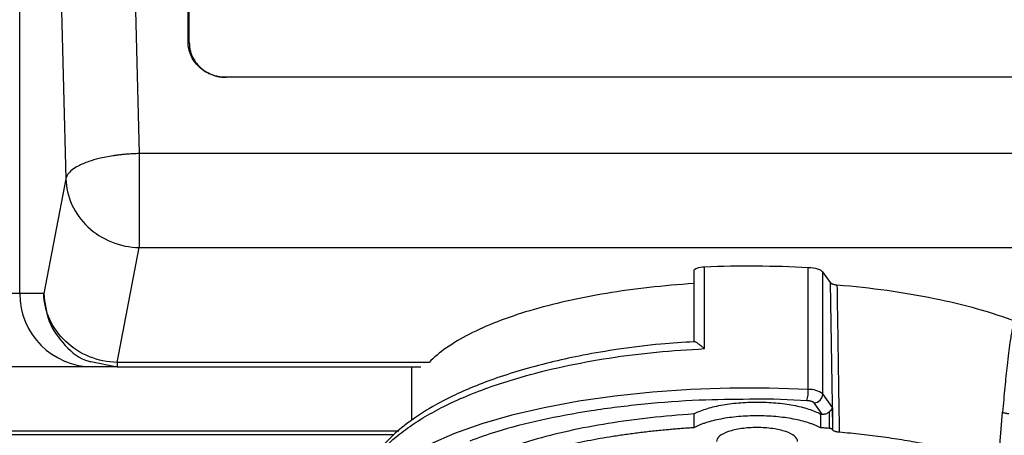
# Model space of a CAD drawing. Header units: inches. Extents: x 1.5 to 64.5, y 1.5 to 49.5.
# Tile 18 of 37: x 15.4 to 18.7, y 32.9 to 34.3. Entities that reach past the tile are written whole.
import ezdxf

# ---------------------------------------------------------------- set-up
doc = ezdxf.new("R2010")
doc.units = ezdxf.units.IN
doc.header["$LTSCALE"] = 6
doc.header["$MEASUREMENT"] = 0
doc.layers.add('DIMENSIONS', color=140, linetype='Continuous', lineweight=25)
doc.styles.add('SLDTEXTSTYLE0', font='TXT', dxfattribs={"width": 0.7})
doc.dimstyles.new('SLDDIMSTYLE0', dxfattribs={"dimtxt": 0.509766, "dimasz": 0.78, "dimexe": 0, "dimexo": 0.0625, "dimgap": 0.127441, "dimtad": 0, "dimtih": 1, "dimtoh": 1, "dimrnd": 1e-09, "dimzin": 12, "dimdsep": 46, "dimtxsty": 'SLDTEXTSTYLE0', "dimsah": 1, "dimcen": 0.09, "dimadec": 0, "dimazin": 3, "dimtfac": 1, "dimtofl": 0, "dimtmove": 0, "dimatfit": 3, "dimfxl": 0, "dimfrac": 2, "dimtolj": 1, "dimtzin": 12, "dimarcsym": 0})

# ---------------------------------------------------------------- blocks, each defined once
blk = doc.blocks.new('_D')
at = {"layer": 'DIMENSIONS'}
for p, q in [((13.4068, 33.3861), (13.4068, 24.8992)), ((21.1468, 33.3861), (21.1468, 24.8992)), ((13.4068, 25.6492), (15.7967, 25.6492)), ((16.4874, 25.6492), (16.3162, 25.6492)), ((16.3162, 25.6492), (16.3162, 24.839)), ((18.4263, 25.6492), (18.5974, 25.6492)), ((18.5974, 25.6492), (18.5974, 24.839)), ((21.1468, 25.6492), (19.117, 25.6492)), ((16.3162, 24.839), (16.4874, 24.839)), ((18.5974, 24.839), (18.4263, 24.839))]:
    blk.add_line(p, q, dxfattribs=at)
for points in [[(13.4068, 25.6492), (14.1868, 25.5292), (14.1868, 25.7692)], [(21.1468, 25.6492), (20.3668, 25.7692), (20.3668, 25.5292)]]:
    blk.add_solid(points, dxfattribs=at)
at = {"layer": 'DIMENSIONS', "char_height": 0.5, "attachment_point": 1, "style": 'SLDTEXTSTYLE0'}
for s, insert in [('7.74', (16.6994, 26.4078)), ('196.6', (16.4874, 25.4835))]:
    blk.add_mtext(s, dxfattribs=dict(at, insert=insert))
blk = doc.blocks.new('_D_3')
at = {"layer": 'DIMENSIONS'}
for p, q in [((13.8314, 32.8699), (13.8314, 26.9724)), ((20.7225, 32.8423), (20.7225, 26.9724)), ((13.8314, 27.7224), (15.7967, 27.7224)), ((16.4874, 27.7224), (16.3162, 27.7224)), ((16.3162, 27.7224), (16.3162, 26.9122)), ((18.4263, 27.7224), (18.5974, 27.7224)), ((18.5974, 27.7224), (18.5974, 26.9122)), ((20.7225, 27.7224), (19.117, 27.7224)), ((16.3162, 26.9122), (16.4874, 26.9122)), ((18.5974, 26.9122), (18.4263, 26.9122))]:
    blk.add_line(p, q, dxfattribs=at)
for points in [[(13.8314, 27.7224), (14.6114, 27.6024), (14.6114, 27.8424)], [(20.7225, 27.7224), (19.9425, 27.8424), (19.9425, 27.6024)]]:
    blk.add_solid(points, dxfattribs=at)
at = {"layer": 'DIMENSIONS', "char_height": 0.5, "attachment_point": 1, "style": 'SLDTEXTSTYLE0'}
for s, insert in [('6.89', (16.6994, 28.4811)), ('175.0', (16.4874, 27.5568))]:
    blk.add_mtext(s, dxfattribs=dict(at, insert=insert))

msp = doc.modelspace()

# ---------------------------------------------------------------- linework, layer by layer
for p, q in [((15.3977, 39.9299), (15.5548, 33.7576)), ((15.3977, 33.3663), (15.3977, 39.9299)), ((15.7689, 35.228), (15.8041, 33.8431)), ((15.9706, 34.2247), (15.9706, 35.2297)), ((15.975, 34.2206), (15.975, 35.2297)), ((15.9706, 34.2247), (15.975, 34.2206)), ((19.73, 34.1031), (16.1, 34.1031)), ((15.8041, 33.8431), (15.8041, 33.5227)), ((20.0158, 33.8431), (15.8041, 33.8431)), ((15.5548, 33.7576), (15.4796, 33.3663)), ((15.729, 33.1314), (15.8041, 33.5227)), ((15.8041, 33.5227), (20.0158, 33.5227)), ((17.7283, 33.1783), (17.7283, 33.4576)), ((18.0817, 33.0394), (18.0817, 33.4555)), ((17.6929, 33.2016), (17.6929, 33.444)), ((18.157, 33.4034), (18.131, 33.44)), ((18.131, 33.0239), (18.131, 33.44)), ((17.6918, 33.4), (17.6918, 33.2016)), ((18.1636, 32.9875), (18.157, 33.4034)), ((15.3977, 33.3663), (15.2975, 33.3663)), ((15.4796, 33.3663), (15.3977, 33.3663)), ((15.6394, 33.1342), (15.729, 33.1163)), ((15.729, 33.1163), (15.6471, 33.1163)), ((16.791, 33.1314), (15.729, 33.1314)), ((15.729, 33.1314), (15.729, 33.1163)), ((15.729, 33.1163), (16.7635, 33.1163)), ((16.731, 33.1164), (16.731, 32.9336)), ((18.1636, 32.978), (18.131, 33.0239)), ((18.1289, 32.9553), (18.1018, 32.9933)), ((18.165, 32.9009), (18.1636, 32.9875)), ((18.1636, 32.978), (18.1636, 32.9029)), ((17.6918, 32.9557), (17.6918, 32.9087)), ((18.1231, 32.9556), (18.1231, 32.9087)), ((18.1522, 32.9622), (18.1522, 32.9067)), ((18.7284, 32.7866), (18.7431, 32.9617)), ((16.6712, 32.8848), (14.5029, 32.8848)), ((14.5055, 32.8986), (16.6876, 32.8986)), ((18.165, 32.9009), (18.1636, 32.9029))]:
    msp.add_line(p, q)
at = {"flags": 128}
msp.add_lwpolyline([(18.0817, 33.0394), (17.9487, 33.044), (17.815, 33.044), (17.682, 33.0394), (17.551, 33.0303), (17.4234, 33.0168), (17.3003, 32.9989), (17.1831, 32.977), (17.0729, 32.9511), (16.9708, 32.9216), (16.8779, 32.8887), (16.795, 32.8529), (16.7231, 32.8143), (16.6628, 32.7735), (16.6148, 32.7309), (16.5795, 32.6868), (16.5572, 32.6417), (16.5483, 32.5961), (16.5481, 32.5885)], dxfattribs=at)
for centre, radius, start, end in [((17.7723, 33.2513), 0.1691, 118.0195, 118.4419), ((15.6474, 33.366), 0.2497, 179.9302, 269.93), ((17.9521, 33.0352), 0.1296, 344.7431, 1.8646), ((18.086, 32.9668), 0.0727, 51.814, 93.4104), ((18.0993, 33.0249), 0.0317, 274.5402, 358.2719)]:
    msp.add_arc(centre, radius, start, end)
for points, knots in [([(16.1, 34.1031), (16.0976, 34.1031), (16.093, 34.1032), (16.086, 34.1037), (16.0791, 34.1046), (16.0723, 34.1058), (16.0656, 34.1074), (16.0589, 34.1093), (16.0463, 34.1137), (16.0284, 34.1223), (16.0079, 34.1381), (15.991, 34.1574), (15.981, 34.1757), (15.9755, 34.1907), (15.9727, 34.2018), (15.9709, 34.2132), (15.9707, 34.2208), (15.9706, 34.2247)], [0, 0, 0, 0, 0.034552, 0.068857, 0.103015, 0.137127, 0.171293, 0.205615, 0.240191, 0.370058, 0.500029, 0.629895, 0.759866, 0.820151, 0.879908, 0.939677, 1, 1, 1, 1]), ([(15.975, 34.2206), (15.975, 34.2184), (15.9751, 34.2142), (15.9756, 34.2079), (15.9765, 34.2016), (15.9778, 34.1954), (15.9794, 34.1893), (15.9814, 34.1833), (15.9858, 34.1718), (15.9947, 34.1556), (16.011, 34.1369), (16.0308, 34.1216), (16.0496, 34.1126), (16.0651, 34.1076), (16.0765, 34.105), (16.0882, 34.1034), (16.096, 34.1032), (16.1, 34.1031)], [0, 0, 0, 0, 0.034551, 0.068856, 0.103014, 0.137126, 0.171292, 0.205615, 0.240191, 0.370056, 0.500029, 0.629894, 0.759866, 0.82015, 0.879907, 0.939677, 1, 1, 1, 1]), ([(15.8041, 33.8431), (15.8008, 33.8431), (15.7943, 33.8429), (15.7847, 33.8425), (15.7756, 33.842), (15.767, 33.8414), (15.7589, 33.8407), (15.7513, 33.84), (15.7442, 33.8393), (15.7375, 33.8386), (15.7313, 33.8378), (15.7256, 33.8371), (15.7204, 33.8363), (15.7002, 33.8333), (15.6695, 33.8273), (15.629, 33.8155), (15.5984, 33.8025), (15.5749, 33.7876), (15.5627, 33.7754), (15.5575, 33.7664), (15.5558, 33.7619), (15.5551, 33.7594), (15.5549, 33.7582), (15.5548, 33.7576)], [0, 0, 0, 0, 0.026665, 0.052135, 0.07641, 0.099489, 0.121372, 0.14206, 0.161552, 0.179848, 0.196949, 0.212854, 0.227564, 0.241078, 0.385027, 0.500103, 0.650041, 0.759113, 0.882705, 0.942237, 0.97135, 0.987274, 1, 1, 1, 1]), ([(15.5548, 33.7576), (15.5555, 33.7273), (15.5626, 33.6971), (15.5883, 33.6409), (15.6069, 33.6151), (15.6529, 33.5718), (15.6803, 33.5543), (15.7398, 33.5301), (15.772, 33.5234), (15.8041, 33.5227)], [0, 0, 0, 0, 0.25, 0.25, 0.5, 0.5, 0.75, 0.75, 1, 1, 1, 1]), ([(17.6929, 33.444), (17.6929, 33.4473), (17.6965, 33.4506), (17.7094, 33.4556), (17.7186, 33.4572), (17.7283, 33.4576)], [0, 0, 0, 0, 0.5, 0.5, 1, 1, 1, 1]), ([(18.0817, 33.4555), (18.0933, 33.4549), (18.1045, 33.453), (18.1219, 33.4476), (18.1282, 33.444), (18.131, 33.44)], [0, 0, 0, 0, 0.5, 0.5, 1, 1, 1, 1]), ([(17.6918, 33.4), (17.5891, 33.3934), (17.4889, 33.3822), (17.3009, 33.3511), (17.213, 33.3312), (17.0555, 33.2843), (16.986, 33.2572), (16.8702, 33.1977), (16.824, 33.1653), (16.791, 33.1314)], [0, 0, 0, 0, 0.25, 0.25, 0.5, 0.5, 0.75, 0.75, 1, 1, 1, 1]), ([(18.157, 33.4034), (18.1573, 33.403), (18.1579, 33.4023), (18.1591, 33.4014), (18.1603, 33.4006), (18.1616, 33.4), (18.1627, 33.3994), (18.1636, 33.3991), (18.1643, 33.3988), (18.1648, 33.3986), (18.1664, 33.3981), (18.1694, 33.3972), (18.1742, 33.3963), (18.1776, 33.396), (18.1792, 33.3958)], [0, 0, 0, 0, 0.101284, 0.1928065, 0.2734356, 0.3423831, 0.3991481, 0.443445, 0.4751339, 0.4941599, 0.5005084, 0.679583, 0.8467308, 1, 1, 1, 1]), ([(18.1792, 33.3958), (18.2956, 33.3864), (18.4076, 33.3708), (18.6129, 33.3288), (18.7061, 33.3025), (18.7855, 33.2719)], [0, 0, 0, 0, 0.5, 0.5, 1, 1, 1, 1]), ([(18.1792, 33.3958), (18.1805, 33.3115), (18.1831, 33.144), (18.1856, 32.9765), (18.1869, 32.8934)], [0, 0, 0, 0, 0.503745, 1, 1, 1, 1]), ([(15.729, 33.1314), (15.6968, 33.1321), (15.6647, 33.1388), (15.6051, 33.163), (15.5777, 33.1805), (15.5317, 33.2238), (15.5131, 33.2497), (15.4874, 33.3058), (15.4803, 33.336), (15.4796, 33.3663)], [0, 0, 0, 0, 0.25, 0.25, 0.5, 0.5, 0.75, 0.75, 1, 1, 1, 1]), ([(15.4796, 33.3663), (15.4833, 33.3334), (15.4906, 33.2675), (15.5492, 33.1875), (15.6036, 33.141), (15.6374, 33.1346), (15.6394, 33.1342)], [0, 0, 0, 0, 0.326645, 0.653289, 0.979934, 1, 1, 1, 1]), ([(18.7855, 33.2719), (18.7853, 33.2717), (18.7847, 33.2713), (18.7839, 33.2702), (18.783, 33.2688), (18.7822, 33.267), (18.7813, 33.2649), (18.7804, 33.2624), (18.7795, 33.2596), (18.7786, 33.2564), (18.7777, 33.2529), (18.7768, 33.2489), (18.7758, 33.2447), (18.7739, 33.2356), (18.7712, 33.2206), (18.7673, 33.195), (18.7628, 33.1614), (18.7569, 33.1108), (18.7501, 33.0436), (18.7455, 32.9904), (18.7431, 32.9617)], [0, 0, 0, 0, 0.0044696, 0.0097293, 0.0158778, 0.0229772, 0.0310673, 0.0401753, 0.0503201, 0.0615152, 0.0737708, 0.0870946, 0.1014926, 0.1169695, 0.1773833, 0.2500999, 0.3649165, 0.5000632, 0.7312534, 1, 1, 1, 1]), ([(17.6929, 33.2016), (17.6551, 33.1994), (17.5678, 33.1943), (17.4412, 33.1781), (17.3199, 33.1576), (17.2118, 33.1342), (17.1138, 33.1085), (17.0226, 33.0794), (16.9426, 33.0491), (16.8697, 33.0167), (16.7948, 32.9774), (16.7223, 32.9302), (16.6548, 32.8733), (16.5993, 32.8085), (16.5569, 32.7314), (16.5511, 32.6756), (16.5481, 32.6462)], [0, 0, 0, 0, 0.060497, 0.139915, 0.209186, 0.268253, 0.333568, 0.394395, 0.452082, 0.506625, 0.565522, 0.643899, 0.715872, 0.799216, 0.893944, 1, 1, 1, 1]), ([(16.5484, 32.6461), (16.5485, 32.6543), (16.5488, 32.6708), (16.5531, 32.6939), (16.5585, 32.7138), (16.5644, 32.7301), (16.5716, 32.7467), (16.581, 32.7651), (16.5934, 32.7851), (16.6072, 32.8042), (16.6221, 32.8225), (16.6381, 32.8398), (16.6547, 32.8563), (16.6823, 32.8811), (16.7239, 32.9133), (16.7836, 32.9512), (16.8512, 32.9872), (16.9269, 33.0211), (17.0111, 33.0528), (17.1163, 33.0861), (17.2459, 33.1188), (17.4021, 33.1474), (17.5633, 33.1682), (17.6736, 33.1749), (17.7283, 33.1783)], [0, 0, 0, 0, 0.031567, 0.063588, 0.089286, 0.108659, 0.126895, 0.154303, 0.18079, 0.206356, 0.231001, 0.254725, 0.277527, 0.299408, 0.359438, 0.416907, 0.471815, 0.532807, 0.592177, 0.649927, 0.739643, 0.827891, 0.914675, 1, 1, 1, 1]), ([(17.6929, 33.2016), (17.6929, 33.2019), (17.6929, 33.2023), (17.6934, 33.2026), (17.6941, 33.2027), (17.6951, 33.2026), (17.6969, 33.2019), (17.7, 33.2003), (17.7046, 33.1973), (17.71, 33.1934), (17.7154, 33.1892), (17.7216, 33.1841), (17.7258, 33.1804), (17.7283, 33.1783)], [0, 0, 0, 0, 0.047006, 0.095315, 0.145193, 0.196884, 0.250605, 0.368179, 0.500498, 0.61636, 0.75004, 0.853956, 1, 1, 1, 1]), ([(15.6471, 33.1163), (15.6467, 33.1163), (15.6461, 33.1163), (15.6446, 33.1163), (15.6428, 33.1163), (15.6406, 33.1163), (15.6365, 33.1163), (15.6296, 33.1163), (15.6181, 33.1163), (15.6039, 33.1163), (15.5811, 33.1163), (15.5462, 33.1163), (15.504, 33.1163), (15.467, 33.1163), (15.4383, 33.1163), (15.4087, 33.1163), (15.3823, 33.1163), (15.359, 33.1163), (15.3392, 33.1163), (15.326, 33.1163), (15.3193, 33.1163)], [0, 0, 0, 0, 0.023656, 0.047275, 0.070884, 0.09451, 0.118178, 0.180086, 0.242033, 0.306, 0.370006, 0.500005, 0.630004, 0.693971, 0.757977, 0.819884, 0.881831, 0.921232, 0.960581, 1, 1, 1, 1]), ([(17.881, 33.0057), (17.8241, 33.0051), (17.7034, 33.0039), (17.522, 32.9903), (17.3409, 32.9678), (17.1723, 32.936), (17.0329, 32.9011), (16.9593, 32.8742), (16.9292, 32.8633)], [0, 0, 0, 0, 0.159701, 0.338005, 0.518258, 0.698511, 0.876814, 1, 1, 1, 1]), ([(17.6918, 32.9557), (17.7032, 32.9619), (17.7169, 32.9676), (17.7481, 32.9776), (17.7655, 32.982), (17.8031, 32.9891), (17.8231, 32.9918), (17.8646, 32.9954), (17.886, 32.9963), (17.9289, 32.9963), (17.9503, 32.9954), (17.9918, 32.9918), (18.0118, 32.989), (18.0494, 32.9819), (18.0668, 32.9776), (18.098, 32.9675), (18.1117, 32.9618), (18.1231, 32.9556)], [0, 0, 0, 0, 0.125, 0.125, 0.25, 0.25, 0.375, 0.375, 0.5, 0.5, 0.625, 0.625, 0.75, 0.75, 0.875, 0.875, 1, 1, 1, 1]), ([(18.0772, 33.001), (18.0171, 33.0041), (17.9518, 33.0073), (17.8863, 33.0059), (17.881, 33.0057)], [0, 0, 0, 0, 0.919408, 1, 1, 1, 1]), ([(18.1018, 32.9933), (18.1015, 32.9937), (18.1009, 32.9945), (18.0994, 32.9956), (18.0976, 32.9967), (18.0955, 32.9976), (18.0924, 32.9987), (18.0883, 32.9997), (18.083, 33.0006), (18.0791, 33.0009), (18.0772, 33.001)], [0, 0, 0, 0, 0.101383, 0.200668, 0.299277, 0.398662, 0.500242, 0.667809, 0.832158, 1, 1, 1, 1]), ([(18.1522, 32.9622), (18.1529, 32.9628), (18.1543, 32.964), (18.1563, 32.9659), (18.1582, 32.968), (18.1602, 32.9705), (18.1623, 32.9739), (18.1631, 32.9765), (18.1636, 32.978)], [0, 0, 0, 0, 0.108821, 0.228375, 0.358895, 0.500561, 0.706537, 1, 1, 1, 1]), ([(17.6918, 32.9557), (17.6418, 32.9518), (17.5418, 32.9441), (17.3991, 32.9242), (17.2648, 32.8986), (17.1415, 32.8671), (17.0312, 32.8304), (16.9357, 32.7891), (16.8569, 32.7439), (16.7958, 32.6956), (16.7544, 32.6449), (16.7327, 32.5995), (16.7331, 32.5711), (16.7333, 32.5603)], [0, 0, 0, 0, 0.094168, 0.188336, 0.282505, 0.376673, 0.470841, 0.565009, 0.659177, 0.753345, 0.847514, 0.941682, 1, 1, 1, 1]), ([(18.1231, 32.9087), (18.1216, 32.9094), (18.1187, 32.911), (18.1141, 32.9132), (18.1093, 32.9154), (18.1027, 32.9183), (18.0938, 32.9217), (18.0787, 32.9269), (18.0581, 32.9328), (18.0309, 32.9387), (18.0018, 32.9434), (17.9712, 32.9468), (17.9396, 32.9489), (17.9075, 32.9496), (17.8753, 32.9489), (17.8437, 32.9468), (17.8131, 32.9434), (17.784, 32.9387), (17.7568, 32.9328), (17.7362, 32.927), (17.721, 32.9218), (17.7105, 32.9176), (17.7006, 32.9133), (17.6947, 32.9102), (17.6918, 32.9087)], [0, 0, 0, 0, 0.015632, 0.031255, 0.046882, 0.062531, 0.093771, 0.125053, 0.187545, 0.250037, 0.312529, 0.37502, 0.437512, 0.500004, 0.562496, 0.624987, 0.687479, 0.749971, 0.812463, 0.874954, 0.906195, 0.937477, 0.968728, 1, 1, 1, 1]), ([(18.1289, 32.9553), (18.1332, 32.955), (18.1374, 32.9554), (18.1454, 32.9578), (18.149, 32.9596), (18.1522, 32.9622)], [0, 0, 0, 0, 0.5, 0.5, 1, 1, 1, 1]), ([(18.7431, 32.9617), (18.7458, 32.9605), (18.7492, 32.9595), (18.7567, 32.9578), (18.7608, 32.9572), (18.7647, 32.9569)], [0, 0, 0, 0, 0.5, 0.5, 1, 1, 1, 1]), ([(17.6918, 32.9087), (17.6854, 32.9083), (17.6728, 32.9075), (17.6539, 32.9061), (17.6351, 32.9046), (17.6163, 32.903), (17.5883, 32.9005), (17.5513, 32.8968), (17.5056, 32.8915), (17.4606, 32.8855), (17.4015, 32.8767), (17.3298, 32.8642), (17.2476, 32.8469), (17.1698, 32.8273), (17.0971, 32.8055), (17.0297, 32.7818), (16.9683, 32.7563), (16.9132, 32.7292), (16.8648, 32.7006), (16.8234, 32.6707), (16.7893, 32.6398), (16.7627, 32.6081), (16.7438, 32.5756), (16.7328, 32.5428), (16.7297, 32.5098), (16.7345, 32.4768), (16.7472, 32.444), (16.7677, 32.4117), (16.7959, 32.3801), (16.8315, 32.3494), (16.8744, 32.3198), (16.9243, 32.2915), (16.9808, 32.2647), (17.0435, 32.2396), (17.112, 32.2163), (17.1859, 32.195), (17.2646, 32.1758), (17.3477, 32.159), (17.4345, 32.1445), (17.5245, 32.1325), (17.6171, 32.123), (17.7116, 32.1162), (17.8075, 32.1121), (17.904, 32.1106), (18.0006, 32.1119), (18.0965, 32.1159), (18.1911, 32.1225), (18.2838, 32.1318), (18.374, 32.1437), (18.461, 32.158), (18.5443, 32.1747), (18.6234, 32.1937), (18.6976, 32.2149), (18.7664, 32.2381), (18.8295, 32.2631), (18.8864, 32.2898), (18.9366, 32.318), (18.98, 32.3476), (19.0161, 32.3782), (19.0447, 32.4098), (19.0657, 32.442), (19.0789, 32.4748), (19.0842, 32.5078), (19.0815, 32.5408), (19.071, 32.5736), (19.0526, 32.6061), (19.0265, 32.6379), (18.9929, 32.6689), (18.9587, 32.6938), (18.9279, 32.7131), (18.9031, 32.7273), (18.8766, 32.7411), (18.8515, 32.753), (18.8286, 32.7632), (18.8083, 32.7717), (18.7942, 32.7773), (18.7872, 32.78)], [0, 0, 0, 0, 0.003126, 0.006251, 0.009376, 0.012502, 0.015629, 0.023441, 0.031257, 0.039069, 0.046885, 0.062509, 0.078134, 0.093759, 0.109383, 0.125008, 0.140633, 0.156257, 0.171882, 0.187507, 0.203131, 0.218756, 0.234381, 0.250005, 0.26563, 0.281255, 0.296879, 0.312504, 0.328129, 0.343753, 0.359378, 0.375003, 0.390627, 0.406252, 0.421877, 0.437501, 0.453126, 0.468751, 0.484375, 0.5, 0.515625, 0.531249, 0.546874, 0.562499, 0.578123, 0.593748, 0.609373, 0.624997, 0.640622, 0.656247, 0.671871, 0.687496, 0.703121, 0.718745, 0.73437, 0.749995, 0.765619, 0.781244, 0.796869, 0.812494, 0.828118, 0.843743, 0.859368, 0.874992, 0.890617, 0.906242, 0.921866, 0.937491, 0.953116, 0.960928, 0.968743, 0.976556, 0.984371, 0.989581, 0.994789, 1, 1, 1, 1]), ([(18.0454, 32.8621), (18.0454, 32.8683), (18.0418, 32.8745), (18.028, 32.8859), (18.0177, 32.8912), (17.9922, 32.8999), (17.9769, 32.9034), (17.9435, 32.9081), (17.9254, 32.9093), (17.8893, 32.9093), (17.8712, 32.9081), (17.8379, 32.9034), (17.8226, 32.8999), (17.797, 32.8912), (17.7868, 32.8859), (17.773, 32.8745), (17.7694, 32.8683), (17.7694, 32.8621)], [0, 0, 0, 0, 0.125, 0.125, 0.25, 0.25, 0.375, 0.375, 0.5, 0.5, 0.625, 0.625, 0.75, 0.75, 0.875, 0.875, 1, 1, 1, 1]), ([(18.1636, 32.9029), (18.1634, 32.9031), (18.163, 32.9036), (18.1621, 32.9042), (18.1609, 32.9048), (18.1591, 32.9055), (18.1562, 32.9063), (18.1535, 32.9065), (18.1522, 32.9067)], [0, 0, 0, 0, 0.12616, 0.249965, 0.373937, 0.50059, 0.749964, 1, 1, 1, 1]), ([(18.1869, 32.8934), (18.1858, 32.8935), (18.1837, 32.8937), (18.1807, 32.8941), (18.1779, 32.8947), (18.1753, 32.8953), (18.1723, 32.8963), (18.1693, 32.8975), (18.1665, 32.8991), (18.1655, 32.9003), (18.165, 32.9009)], [0, 0, 0, 0, 0.10119, 0.200577, 0.299361, 0.398767, 0.499994, 0.667601, 0.832401, 1, 1, 1, 1]), ([(18.7284, 32.7866), (18.7238, 32.7882), (18.7145, 32.7914), (18.7003, 32.7962), (18.686, 32.8008), (18.6713, 32.8053), (18.6565, 32.8098), (18.6414, 32.8142), (18.6261, 32.8185), (18.5951, 32.8269), (18.547, 32.8388), (18.4798, 32.8531), (18.4099, 32.8658), (18.3496, 32.875), (18.3003, 32.8815), (18.2629, 32.8859), (18.2251, 32.8899), (18.1996, 32.8922), (18.1869, 32.8934)], [0, 0, 0, 0, 0.031282, 0.062537, 0.093775, 0.125004, 0.156235, 0.187475, 0.218736, 0.250026, 0.374998, 0.500005, 0.624977, 0.749984, 0.812519, 0.874983, 0.937452, 1, 1, 1, 1])]:
    msp.add_open_spline(points, degree=3, knots=knots)
for points in [[(17.7283, 33.4576), (17.8456, 33.4623), (17.9648, 33.4615), (18.0817, 33.4555)], [(18.1231, 32.9556), (18.125, 32.9555), (18.127, 32.9554), (18.1289, 32.9553)], [(18.1522, 32.9067), (18.1473, 32.907), (18.1377, 32.9077), (18.1279, 32.9083), (18.1231, 32.9087)]]:
    msp.add_open_spline(points, degree=3)

# ---------------------------------------------------------------- dimensions: what is measured, and where the dimension line sits
at = {"layer": 'DIMENSIONS'}
dim = msp.add_linear_dim(base=(21.1468, 25.6492), p1=(13.4068, 33.6861), p2=(21.1468, 33.6861), dimstyle='SLDDIMSTYLE0', dxfattribs=at)
dim.commit()
dim.dimension.update_dxf_attribs({"geometry": '_D', "text_midpoint": (17.4568, 25.6492), "dimtype": 160})
dim = msp.add_linear_dim(base=(20.7225, 27.7224), p1=(13.8314, 33.1699), p2=(20.7225, 33.1423), angle=0, dimstyle='SLDDIMSTYLE0', dxfattribs=at)
dim.commit()
dim.dimension.update_dxf_attribs({"geometry": '_D_3', "text_midpoint": (17.4568, 27.7224), "dimtype": 160})

doc.saveas('drawing.dxf')
